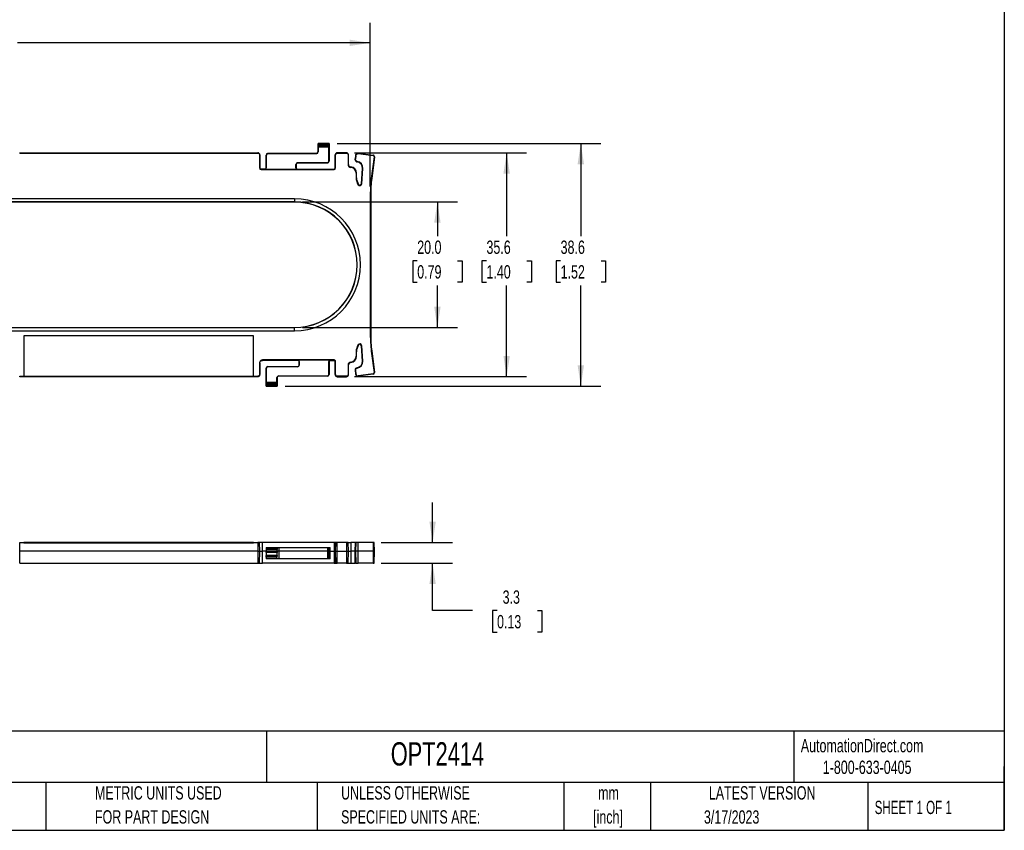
# Model space of a CAD drawing. Header units: millimetres. Extents: x 6 to 273, y 6 to 210.
# Tile 2 of 3: x 117 to 273, y 6 to 135. Entities that reach past the tile are written whole.
import ezdxf

# ---------------------------------------------------------------- set-up
doc = ezdxf.new("R2010")
doc.units = ezdxf.units.MM
doc.layers.add('DIMENSIONS', color=140, linetype='Continuous', lineweight=25)
doc.layers.add('TEXT', color=140, linetype='Continuous', lineweight=25)
doc.styles.add('SLDTEXTSTYLE0', font='TXT', dxfattribs={"width": 0.7})
doc.styles.add('SLDTEXTSTYLE1', font='TXT', dxfattribs={"width": 0.65})
doc.dimstyles.new('SLDDIMSTYLE0', dxfattribs={"dimtxt": 2.158008, "dimasz": 3.302, "dimexe": 0, "dimexo": 0.0625, "dimgap": 0.539502, "dimtad": 0, "dimtih": 1, "dimtoh": 1, "dimrnd": 1e-09, "dimzin": 12, "dimdsep": 46, "dimtxsty": 'SLDTEXTSTYLE0', "dimsah": 1, "dimcen": 0.09, "dimadec": 0, "dimazin": 3, "dimtfac": 1, "dimtmove": 0, "dimatfit": 0, "dimfxl": 0, "dimfrac": 2, "dimtolj": 1, "dimtzin": 12, "dimarcsym": 0})
doc.dimstyles.new('SLDDIMSTYLE1', dxfattribs={"dimtxt": 2.158008, "dimasz": 3.302, "dimexe": 0, "dimexo": 0.0625, "dimgap": 0.539502, "dimtad": 0, "dimtih": 1, "dimtoh": 1, "dimrnd": 1e-09, "dimzin": 4, "dimdsep": 46, "dimtxsty": 'SLDTEXTSTYLE0', "dimsah": 1, "dimcen": 0.09, "dimadec": 0, "dimazin": 1, "dimtfac": 1, "dimtofl": 0, "dimtmove": 0, "dimatfit": 3, "dimfxl": 0, "dimfrac": 2, "dimtolj": 1, "dimtzin": 12, "dimarcsym": 0})
doc.dimstyles.new('SLDDIMSTYLE2', dxfattribs={"dimtxt": 2.158008, "dimasz": 3.302, "dimexe": 0, "dimexo": 0.0625, "dimgap": 0.539502, "dimtad": 0, "dimtih": 1, "dimtoh": 1, "dimrnd": 1e-09, "dimzin": 12, "dimdsep": 46, "dimtxsty": 'SLDTEXTSTYLE0', "dimsah": 1, "dimcen": 0.09, "dimadec": 0, "dimazin": 3, "dimtfac": 1, "dimtofl": 0, "dimtmove": 0, "dimatfit": 3, "dimfxl": 0, "dimfrac": 2, "dimtolj": 1, "dimtzin": 12, "dimarcsym": 0})

# ---------------------------------------------------------------- blocks, each defined once
blk = doc.blocks.new('SW_NOTE_0')
at = {"layer": 'TEXT', "color": 0, "char_height": 2.117, "attachment_point": 2, "style": 'SLDTEXTSTYLE0'}
for s, insert in [('mm', (2.84, 2.73)), ('[inch]', (2.76, -1.09))]:
    blk.add_mtext(s, dxfattribs=dict(at, insert=insert))
blk = doc.blocks.new('SW_NOTE_0_1')
at = {"layer": 'TEXT', "color": 0, "char_height": 2.1167, "attachment_point": 1, "style": 'SLDTEXTSTYLE0'}
for s, insert in [('UNLESS OTHERWISE', (0, 2.73)), ('SPECIFIED UNITS ARE:', (0, -1.09))]:
    blk.add_mtext(s, dxfattribs=dict(at, insert=insert))
blk = doc.blocks.new('SW_NOTE_0_5')
at = {"layer": 'TEXT', "color": 0, "char_height": 2.1167, "attachment_point": 1, "style": 'SLDTEXTSTYLE0'}
for s, insert in [('METRIC UNITS USED', (0, 2.73)), ('FOR PART DESIGN', (0, -1.09))]:
    blk.add_mtext(s, dxfattribs=dict(at, insert=insert))
blk = doc.blocks.new('_D')
at = {"layer": 'DIMENSIONS'}
for p, q in [((182.16, 52.13), (182.16, 58.48)), ((173.96, 52.13), (185.33, 52.13)), ((173.96, 48.83), (185.33, 48.83)), ((182.16, 41.3), (182.16, 48.83)), ((188.51, 41.3), (182.16, 41.3)), ((192.4, 41.3), (191.67, 41.3)), ((191.67, 41.3), (191.67, 37.87)), ((198.81, 41.3), (199.53, 41.3)), ((199.53, 41.3), (199.53, 37.87)), ((191.67, 37.87), (192.4, 37.87)), ((199.53, 37.87), (198.81, 37.87))]:
    blk.add_line(p, q, dxfattribs=at)
for points in [[(182.16, 52.13), (182.66, 55.44), (181.65, 55.44)], [(182.16, 48.83), (181.65, 45.53), (182.66, 45.53)]]:
    blk.add_solid(points, dxfattribs=at)
at = {"layer": 'DIMENSIONS', "char_height": 2.117, "attachment_point": 1, "style": 'SLDTEXTSTYLE0'}
for s, insert in [('3.3', (193.29, 44.51)), ('0.13', (192.4, 40.6))]:
    blk.add_mtext(s, dxfattribs=dict(at, insert=insert))
blk = doc.blocks.new('_D_1')
at = {"layer": 'DIMENSIONS'}
for p, q in [((161.46, 106.31), (186.09, 106.31)), ((182.92, 106.31), (182.92, 100.87)), ((179.71, 96.96), (178.99, 96.96)), ((178.99, 96.96), (178.99, 93.53)), ((186.12, 96.96), (186.85, 96.96)), ((186.85, 96.96), (186.85, 93.53)), ((178.99, 93.53), (179.71, 93.53)), ((182.92, 86.33), (182.92, 93.04)), ((186.85, 93.53), (186.12, 93.53)), ((161.46, 86.33), (186.09, 86.33))]:
    blk.add_line(p, q, dxfattribs=at)
for points in [[(182.92, 106.31), (182.41, 103.01), (183.43, 103.01)], [(182.92, 86.33), (183.43, 89.64), (182.41, 89.64)]]:
    blk.add_solid(points, dxfattribs=at)
at = {"layer": 'DIMENSIONS', "char_height": 2.117, "attachment_point": 1, "style": 'SLDTEXTSTYLE0'}
for s, insert in [('20.0', (179.71, 100.17)), ('0.79', (179.71, 96.25))]:
    blk.add_mtext(s, dxfattribs=dict(at, insert=insert))
blk = doc.blocks.new('_D_2')
at = {"layer": 'DIMENSIONS'}
for p, q in [((169.73, 114.13), (197.11, 114.13)), ((193.93, 114.13), (193.93, 100.87)), ((190.72, 96.96), (190, 96.96)), ((190, 96.96), (190, 93.53)), ((197.14, 96.96), (197.86, 96.96)), ((197.86, 96.96), (197.86, 93.53)), ((190, 93.53), (190.72, 93.53)), ((193.93, 78.52), (193.93, 93.04)), ((197.86, 93.53), (197.14, 93.53)), ((169.73, 78.52), (197.11, 78.52))]:
    blk.add_line(p, q, dxfattribs=at)
for points in [[(193.93, 114.13), (193.42, 110.83), (194.44, 110.83)], [(193.93, 78.52), (194.44, 81.82), (193.42, 81.82)]]:
    blk.add_solid(points, dxfattribs=at)
at = {"layer": 'DIMENSIONS', "char_height": 2.117, "attachment_point": 1, "style": 'SLDTEXTSTYLE0'}
for s, insert in [('35.6', (190.72, 100.17)), ('1.40', (190.72, 96.25))]:
    blk.add_mtext(s, dxfattribs=dict(at, insert=insert))
blk = doc.blocks.new('_D_3')
at = {"layer": 'DIMENSIONS'}
for p, q in [((166.96, 115.62), (208.9, 115.62)), ((205.72, 115.62), (205.72, 100.87)), ((202.51, 96.96), (201.79, 96.96)), ((201.79, 96.96), (201.79, 93.53)), ((208.93, 96.96), (209.65, 96.96)), ((209.65, 96.96), (209.65, 93.53)), ((201.79, 93.53), (202.51, 93.53)), ((205.72, 77.03), (205.72, 93.04)), ((209.65, 93.53), (208.93, 93.53)), ((158.71, 77.03), (208.9, 77.03))]:
    blk.add_line(p, q, dxfattribs=at)
for points in [[(205.72, 115.62), (205.21, 112.32), (206.23, 112.32)], [(205.72, 77.03), (206.23, 80.33), (205.21, 80.33)]]:
    blk.add_solid(points, dxfattribs=at)
at = {"layer": 'DIMENSIONS', "char_height": 2.117, "attachment_point": 1, "style": 'SLDTEXTSTYLE0'}
for s, insert in [('38.6', (202.51, 100.17)), ('1.52', (202.51, 96.25))]:
    blk.add_mtext(s, dxfattribs=dict(at, insert=insert))
blk = doc.blocks.new('_D_4')
at = {"layer": 'DIMENSIONS'}
for p, q in [((48.13, 108.76), (48.13, 134.8)), ((172.25, 108.76), (172.25, 134.8)), ((48.13, 131.62), (103.89, 131.62)), ((106.82, 131.62), (106.09, 131.62)), ((106.09, 131.62), (106.09, 128.19)), ((113.23, 131.62), (113.95, 131.62)), ((113.95, 131.62), (113.95, 128.19)), ((172.25, 131.62), (116.15, 131.62)), ((106.09, 128.19), (106.82, 128.19)), ((113.95, 128.19), (113.23, 128.19))]:
    blk.add_line(p, q, dxfattribs=at)
for points in [[(48.13, 131.62), (51.43, 131.12), (51.43, 132.13)], [(172.25, 131.62), (168.95, 132.13), (168.95, 131.12)]]:
    blk.add_solid(points, dxfattribs=at)
at = {"layer": 'DIMENSIONS', "char_height": 2.117, "attachment_point": 1, "style": 'SLDTEXTSTYLE0'}
for s, insert in [('124.1', (105.92, 134.84)), ('4.89', (106.82, 130.92))]:
    blk.add_mtext(s, dxfattribs=dict(at, insert=insert))

msp = doc.modelspace()

# ---------------------------------------------------------------- linework, layer by layer
for p, q in [((163.941, 115.623), (163.94, 115.624)), ((163.94, 114.277), (163.94, 115.624)), ((163.94, 115.624), (165.69, 115.624)), ((163.94, 114.277), (163.964, 114.277)), ((165.689, 115.623), (163.941, 115.623)), ((163.95, 115.424), (165.679, 115.424)), ((165.672, 115.242), (163.957, 115.242)), ((163.964, 115.01), (163.964, 114.277)), ((165.666, 115.01), (163.964, 115.01)), ((165.666, 112.777), (165.666, 115.01)), ((165.69, 115.624), (165.689, 115.623)), ((165.69, 115.624), (165.69, 112.777)), ((116.509, 114.071), (116.509, 114.13)), ((116.509, 114.13), (154.37, 114.13)), ((116.509, 114.071), (154.37, 114.071)), ((154.37, 114.13), (154.37, 114.071)), ((154.637, 113.804), (154.637, 111.734)), ((154.637, 113.804), (154.696, 113.804)), ((154.696, 113.804), (154.696, 111.734)), ((155.69, 113.777), (155.714, 113.777)), ((155.69, 111.734), (155.69, 113.777)), ((155.714, 113.777), (155.714, 111.734)), ((155.94, 114.003), (155.94, 114.027)), ((155.94, 114.027), (163.69, 114.027)), ((163.69, 114.003), (155.94, 114.003)), ((163.69, 114.003), (163.69, 114.027)), ((165.69, 112.777), (165.666, 112.777)), ((166.683, 111.734), (166.683, 113.804)), ((166.683, 113.804), (166.742, 113.804)), ((166.742, 111.734), (166.742, 113.804)), ((167.009, 114.071), (167.009, 114.13)), ((168.456, 114.13), (167.009, 114.13)), ((167.009, 114.071), (168.456, 114.071)), ((168.456, 114.13), (168.456, 114.071)), ((168.723, 113.804), (168.723, 112.268)), ((168.723, 113.804), (168.782, 113.804)), ((168.782, 112.268), (168.782, 113.804)), ((169.891, 113.705), (169.82, 113.153)), ((169.879, 113.145), (169.82, 113.153)), ((169.95, 113.698), (169.879, 113.145)), ((169.891, 113.705), (169.95, 113.698)), ((170.159, 112.7), (170.168, 112.758)), ((170.294, 114.06), (170.294, 114.001)), ((170.338, 113.998), (170.346, 114.057)), ((170.338, 113.998), (172.685, 113.697)), ((170.346, 114.057), (172.693, 113.755)), ((172.856, 113.475), (172.415, 110.048)), ((172.914, 113.468), (172.474, 110.041)), ((172.693, 113.755), (172.685, 113.697)), ((172.856, 113.475), (172.914, 113.468)), ((154.696, 111.734), (154.637, 111.734)), ((154.896, 111.475), (154.896, 111.534)), ((155.49, 111.534), (154.896, 111.534)), ((154.896, 111.475), (166.483, 111.475)), ((155.49, 111.534), (155.49, 111.509)), ((155.49, 111.509), (160.64, 111.509)), ((155.69, 111.734), (155.714, 111.734)), ((160.416, 111.734), (160.416, 112.277)), ((160.44, 112.277), (160.416, 112.277)), ((160.416, 111.734), (160.44, 111.734)), ((160.44, 112.277), (160.44, 111.734)), ((160.64, 111.509), (160.64, 111.534)), ((160.64, 111.534), (166.483, 111.534)), ((160.69, 112.551), (165.44, 112.551)), ((160.69, 112.527), (160.69, 112.551)), ((165.44, 112.527), (160.69, 112.527)), ((165.44, 112.551), (165.44, 112.527)), ((166.483, 111.534), (166.483, 111.475)), ((166.742, 111.734), (166.683, 111.734)), ((168.782, 112.268), (168.723, 112.268)), ((169.141, 111.876), (169.136, 111.817)), ((170.828, 109.205), (170.994, 111.651)), ((170.887, 109.201), (171.053, 111.647)), ((171.053, 111.647), (170.994, 111.651)), ((170.002, 110.874), (170.002, 110.173)), ((170.002, 110.874), (170.061, 110.874)), ((170.002, 110.173), (170.061, 110.173)), ((170.061, 110.173), (170.061, 110.874)), ((172.415, 110.048), (172.474, 110.041)), ((170.381, 109.09), (170.331, 109.057)), ((170.887, 109.201), (170.828, 109.205)), ((160.19, 106.824), (60.19, 106.824)), ((160.19, 106.824), (160.19, 106.314)), ((172.252, 107.492), (172.311, 107.492)), ((172.252, 107.492), (172.252, 85.157)), ((172.311, 107.492), (172.311, 85.157)), ((160.19, 106.314), (60.19, 106.314)), ((160.19, 106.289), (60.19, 106.289)), ((160.19, 106.314), (160.19, 106.289)), ((60.19, 86.359), (160.19, 86.359)), ((60.19, 86.335), (160.19, 86.335)), ((160.19, 86.335), (160.19, 86.359)), ((160.19, 85.824), (160.19, 86.335)), ((60.19, 85.824), (160.19, 85.824)), ((153.696, 85.018), (117.183, 85.018)), ((117.183, 85.018), (117.183, 78.577)), ((153.696, 78.577), (153.696, 85.018)), ((172.252, 85.157), (172.311, 85.157)), ((170.331, 83.591), (170.381, 83.559)), ((170.828, 83.443), (170.887, 83.447)), ((170.994, 80.997), (170.828, 83.443)), ((171.053, 81.001), (170.887, 83.447)), ((170.002, 82.476), (170.061, 82.476)), ((170.002, 82.476), (170.002, 81.775)), ((170.061, 81.775), (170.002, 81.775)), ((170.061, 81.775), (170.061, 82.476)), ((172.415, 82.6), (172.474, 82.608)), ((172.415, 82.6), (172.856, 79.173)), ((172.474, 82.608), (172.914, 79.18)), ((154.637, 80.691), (154.637, 78.844)), ((154.637, 80.691), (154.696, 80.691)), ((154.696, 80.691), (154.696, 78.844)), ((166.51, 81.174), (155.12, 81.174)), ((155.12, 81.115), (155.12, 81.174)), ((160.74, 81.115), (155.12, 81.115)), ((155.69, 79.871), (155.714, 79.871)), ((155.69, 77.024), (155.69, 79.871)), ((155.714, 79.871), (155.714, 77.639)), ((155.94, 80.097), (155.94, 80.121)), ((155.94, 80.121), (160.69, 80.121)), ((160.69, 80.097), (155.94, 80.097)), ((160.69, 80.121), (160.69, 80.097)), ((165.89, 81.139), (160.74, 81.139)), ((160.74, 81.139), (160.74, 81.115)), ((160.964, 80.915), (160.94, 80.915)), ((160.94, 80.371), (160.94, 80.915)), ((160.94, 80.371), (160.964, 80.371)), ((160.964, 80.915), (160.964, 80.371)), ((165.666, 78.871), (165.666, 80.915)), ((165.69, 80.915), (165.666, 80.915)), ((165.69, 80.915), (165.69, 78.871)), ((165.89, 81.115), (165.89, 81.139)), ((165.89, 81.115), (166.51, 81.115)), ((166.51, 81.174), (166.51, 81.115)), ((166.683, 78.844), (166.683, 80.941)), ((166.683, 80.941), (166.742, 80.941)), ((166.742, 78.844), (166.742, 80.941)), ((168.723, 80.38), (168.782, 80.38)), ((168.723, 80.38), (168.723, 78.844)), ((168.782, 78.844), (168.782, 80.38)), ((169.136, 80.831), (169.141, 80.772)), ((170.168, 79.89), (170.159, 79.949)), ((171.053, 81.001), (170.994, 80.997)), ((116.509, 78.518), (116.509, 78.577)), ((116.509, 78.577), (117.183, 78.577)), ((154.37, 78.518), (116.509, 78.518)), ((117.183, 78.577), (117.183, 78.575)), ((117.183, 78.575), (153.696, 78.575)), ((153.696, 78.577), (154.37, 78.577)), ((153.696, 78.575), (153.696, 78.577)), ((154.37, 78.577), (154.37, 78.518)), ((154.696, 78.844), (154.637, 78.844)), ((157.44, 78.371), (157.416, 78.371)), ((157.416, 77.639), (157.416, 78.371)), ((157.44, 78.371), (157.44, 77.024)), ((157.69, 78.646), (157.69, 78.621)), ((157.69, 78.646), (165.44, 78.646)), ((165.44, 78.621), (157.69, 78.621)), ((165.44, 78.646), (165.44, 78.621)), ((165.69, 78.871), (165.666, 78.871)), ((166.742, 78.844), (166.683, 78.844)), ((168.456, 78.577), (167.009, 78.577)), ((167.009, 78.518), (167.009, 78.577)), ((167.009, 78.518), (168.456, 78.518)), ((168.456, 78.577), (168.456, 78.518)), ((168.782, 78.844), (168.723, 78.844)), ((169.82, 79.496), (169.879, 79.503)), ((169.82, 79.496), (169.891, 78.943)), ((169.879, 79.503), (169.95, 78.95)), ((169.95, 78.95), (169.891, 78.943)), ((172.685, 78.952), (170.338, 78.65)), ((170.346, 78.592), (170.338, 78.65)), ((172.693, 78.893), (170.346, 78.592)), ((172.685, 78.952), (172.693, 78.893)), ((172.914, 79.18), (172.856, 79.173)), ((155.69, 77.024), (155.691, 77.025)), ((157.44, 77.024), (155.69, 77.024)), ((155.691, 77.025), (157.439, 77.025)), ((157.429, 77.224), (155.7, 77.224)), ((155.707, 77.407), (157.422, 77.407)), ((155.714, 77.639), (157.416, 77.639)), ((157.439, 77.025), (157.44, 77.024)), ((116.509, 50.779), (116.509, 52.135)), ((116.509, 52.135), (117.183, 52.135)), ((117.183, 52.135), (117.183, 52.085)), ((153.696, 52.135), (117.183, 52.135)), ((117.183, 52.085), (153.696, 52.085)), ((153.696, 52.085), (153.696, 52.135)), ((153.696, 52.135), (154.37, 52.135)), ((154.37, 52.135), (154.37, 50.779)), ((154.696, 50.779), (154.637, 52.135)), ((155.12, 50.779), (155.12, 52.135)), ((166.51, 52.135), (155.12, 52.135)), ((166.51, 52.135), (166.51, 50.779)), ((166.742, 52.135), (166.683, 50.779)), ((167.009, 50.779), (167.009, 52.135)), ((168.456, 52.135), (167.009, 52.135)), ((168.456, 52.135), (168.456, 50.779)), ((168.782, 50.779), (168.723, 52.135)), ((168.723, 52.135), (169.136, 52.135)), ((169.136, 52.135), (169.141, 50.779)), ((169.876, 52.135), (169.136, 52.135)), ((169.876, 52.135), (169.817, 50.779)), ((169.82, 50.779), (169.879, 52.135)), ((169.879, 52.135), (169.876, 52.135)), ((169.879, 52.135), (169.95, 52.135)), ((169.95, 52.135), (169.891, 50.779)), ((170.338, 52.135), (169.95, 52.135)), ((170.346, 50.779), (170.338, 52.135)), ((172.685, 52.135), (170.338, 52.135)), ((172.685, 52.135), (172.693, 50.779)), ((172.857, 52.135), (172.685, 52.135)), ((172.916, 50.779), (172.857, 52.135)), ((116.509, 48.835), (116.509, 50.779)), ((154.37, 50.779), (116.509, 50.779)), ((154.37, 50.779), (154.37, 48.835)), ((154.645, 48.835), (154.696, 50.779)), ((155.12, 48.835), (155.12, 50.779)), ((155.69, 50.779), (155.12, 50.779)), ((155.69, 50.779), (155.691, 50.801)), ((157.44, 50.779), (155.69, 50.779)), ((155.696, 50.553), (155.69, 50.779)), ((155.7, 51.024), (155.691, 50.801)), ((155.691, 50.801), (157.439, 50.801)), ((157.434, 50.553), (155.696, 50.553)), ((155.707, 51.177), (155.7, 51.024)), ((157.429, 51.024), (155.7, 51.024)), ((155.706, 50.144), (157.423, 50.144)), ((155.706, 50.144), (155.708, 50.072)), ((155.714, 51.335), (155.707, 51.177)), ((155.707, 51.177), (157.422, 51.177)), ((155.714, 51.335), (157.416, 51.335)), ((157.422, 51.177), (157.416, 51.335)), ((157.416, 51.335), (157.69, 51.335)), ((157.421, 50.072), (157.423, 50.144)), ((157.422, 51.177), (157.429, 51.024)), ((157.439, 50.801), (157.429, 51.024)), ((157.44, 50.779), (157.434, 50.553)), ((157.439, 50.801), (157.44, 50.779)), ((157.69, 50.779), (157.44, 50.779)), ((157.69, 51.335), (157.69, 50.779)), ((157.69, 51.335), (165.44, 51.335)), ((157.69, 50.779), (157.69, 49.535)), ((165.44, 50.779), (157.69, 50.779)), ((165.44, 51.335), (165.44, 50.779)), ((165.44, 51.335), (165.666, 51.335)), ((165.44, 50.779), (165.44, 49.535)), ((165.44, 50.779), (165.69, 50.779)), ((165.657, 49.535), (165.69, 50.779)), ((165.69, 50.779), (165.666, 51.335)), ((165.666, 51.335), (165.89, 51.335)), ((165.89, 50.779), (165.69, 50.779)), ((165.89, 50.779), (165.89, 51.335)), ((165.89, 49.535), (165.89, 50.779)), ((165.89, 50.779), (166.51, 50.779)), ((166.51, 50.779), (166.51, 48.835)), ((166.683, 50.779), (166.734, 48.835)), ((167.009, 48.835), (167.009, 50.779)), ((167.009, 50.779), (168.456, 50.779)), ((168.456, 50.779), (168.456, 48.835)), ((168.731, 48.835), (168.782, 50.779)), ((168.782, 50.779), (169.141, 50.779)), ((169.141, 50.779), (169.137, 48.835)), ((169.817, 50.779), (169.141, 50.779)), ((169.817, 50.779), (169.868, 48.835)), ((169.82, 50.779), (169.817, 50.779)), ((169.87, 48.835), (169.82, 50.779)), ((169.82, 50.779), (169.891, 50.779)), ((170.346, 50.779), (169.891, 50.779)), ((169.891, 50.779), (169.942, 48.835)), ((170.34, 48.835), (170.346, 50.779)), ((172.693, 50.779), (170.346, 50.779)), ((172.693, 50.779), (172.686, 48.835)), ((172.693, 50.779), (172.916, 50.779)), ((172.866, 48.835), (172.916, 50.779)), ((116.509, 48.835), (154.37, 48.835)), ((166.51, 48.835), (155.12, 48.835)), ((155.708, 50.072), (157.421, 50.072)), ((155.715, 49.81), (155.708, 50.072)), ((157.414, 49.81), (155.715, 49.81)), ((155.715, 49.81), (155.722, 49.535)), ((157.433, 49.535), (155.722, 49.535)), ((157.408, 49.548), (157.414, 49.81)), ((157.421, 50.072), (157.414, 49.81)), ((157.69, 49.535), (157.433, 49.535)), ((165.44, 49.535), (157.69, 49.535)), ((165.657, 49.535), (165.44, 49.535)), ((165.89, 49.535), (165.657, 49.535)), ((168.456, 48.835), (167.009, 48.835)), ((169.868, 48.835), (169.87, 48.835)), ((169.942, 48.835), (169.87, 48.835)), ((169.942, 48.835), (170.34, 48.835)), ((172.686, 48.835), (170.34, 48.835)), ((172.686, 48.835), (172.866, 48.835))]:
    msp.add_line(p, q)
for centre, radius, start, end in [((163.69, 114.277), 0.274, 270, 0), ((163.69, 114.277), 0.25, 270, 0), ((155.94, 113.777), 0.25, 90, 180), ((155.94, 113.777), 0.226, 90, 180), ((165.44, 112.777), 0.226, 270, 0), ((165.44, 112.777), 0.25, 270, 0), ((170.002, 111.719), 1.053, 356.1301, 80.9256), ((170.294, 113.654), 0.407, 82.67598, 90), ((170.294, 113.654), 0.347, 82.67598, 90), ((154.896, 111.734), 0.259, 180, 270), ((154.896, 111.734), 0.2, 180, 270), ((155.49, 111.734), 0.224, 270, 0), ((155.49, 111.734), 0.2, 270, 0), ((160.69, 112.277), 0.274, 90, 180), ((160.64, 111.734), 0.224, 180, 270), ((160.69, 112.277), 0.25, 90, 180), ((160.64, 111.734), 0.2, 180, 270), ((166.483, 111.734), 0.259, 270, 0), ((166.483, 111.734), 0.2, 270, 0), ((169.176, 112.268), 0.453, 180, 265.02837), ((169.176, 112.268), 0.393, 180, 265.02837), ((169.054, 110.874), 0.947, 0, 85.02837), ((169.054, 110.874), 1.007, 0, 85.02837), ((170.002, 111.719), 0.993, 356.1301, 80.92561), ((172.054, 110.173), 2.053, 180, 212.92009), ((172.054, 110.173), 1.993, 180, 212.92009), ((192.304, 107.492), 20.053, 172.67598, 180), ((192.304, 107.492), 19.993, 172.67598, 180), ((170.585, 109.222), 0.303, 212.92009, 356.1301), ((170.585, 109.222), 0.243, 212.92009, 356.1301), ((160.19, 96.324), 10.5, 270, 90), ((160.19, 96.324), 9.99, 270, 90), ((160.19, 96.324), 9.965, 270, 90), ((192.304, 85.157), 20.053, 180, 187.32402), ((192.304, 85.157), 19.993, 180, 187.32402), ((172.054, 82.476), 2.053, 147.07991, 180), ((172.054, 82.476), 1.993, 147.07991, 180), ((170.585, 83.427), 0.303, 3.8699, 147.07991), ((170.585, 83.427), 0.243, 3.8699, 147.07991), ((169.054, 81.775), 0.947, 274.97163, 0), ((169.054, 81.775), 1.007, 274.97163, 0), ((155.94, 79.871), 0.25, 90, 180), ((155.94, 79.871), 0.226, 90, 180), ((160.69, 80.371), 0.274, 270, 0), ((160.69, 80.371), 0.25, 270, 0), ((160.74, 80.915), 0.224, 0, 90), ((160.74, 80.915), 0.2, 0, 90), ((165.89, 80.915), 0.224, 90, 180), ((165.89, 80.915), 0.2, 90, 180), ((169.176, 80.38), 0.453, 94.97163, 180), ((169.176, 80.38), 0.393, 94.97163, 180), ((170.223, 79.547), 0.407, 99.07441, 187.32402), ((170.223, 79.547), 0.347, 99.07441, 187.32402), ((170.002, 80.93), 0.993, 279.07441, 3.8699), ((170.002, 80.93), 1.053, 279.07441, 3.8699), ((157.69, 78.371), 0.274, 90, 180), ((157.69, 78.371), 0.25, 90, 180), ((165.44, 78.871), 0.226, 270, 0), ((165.44, 78.871), 0.25, 270, 0), ((170.294, 78.995), 0.407, 187.32402, 277.32402), ((170.294, 78.995), 0.347, 187.32402, 277.32402), ((172.66, 79.148), 0.197, 277.32402, 7.32402), ((172.66, 79.148), 0.257, 277.32402, 7.32402)]:
    msp.add_arc(centre, radius, start, end)
for centre, start_param, end_param in [((163.94, 115.374), 4.9143275, 6.1959188), ((163.961, 115.474), 1.7715737, 2.7636307), ((163.953, 115.01), 4.712389, 5.9052233), ((165.676, 115.01), 0.377962, 1.5707963), ((165.668, 115.474), 3.5195546, 4.5116116), ((165.69, 115.374), 0.0872665, 1.3688579), ((155.69, 77.274), 3.2288591, 4.5104505), ((155.711, 77.174), 0.377962, 1.370019), ((155.703, 77.639), 3.5195546, 4.712389), ((157.426, 77.639), 1.5707963, 2.7636307), ((157.418, 77.174), 4.9131663, 5.9052233), ((157.44, 77.274), 1.7727348, 3.0543262)]:
    msp.add_ellipse(centre, major_axis=(0, 0.25), ratio=0.0436609, start_param=start_param, end_param=end_param)
for points, knots in [([(154.696, 113.804), (154.696, 113.846), (154.679, 113.932), (154.607, 114.041), (154.498, 114.113), (154.412, 114.13), (154.37, 114.13)], [-0.0000003, -0.0000003, -0.0000003, -0.0000003, 0.2480879, 0.4999418, 0.7513102, 1.0000006, 1.0000006, 1.0000006, 1.0000006]), ([(154.37, 114.071), (154.404, 114.071), (154.475, 114.057), (154.564, 113.998), (154.623, 113.909), (154.637, 113.838), (154.637, 113.804)], [-0.0000003, -0.0000003, -0.0000003, -0.0000003, 0.2486901, 0.5000585, 0.7519124, 1.0000006, 1.0000006, 1.0000006, 1.0000006]), ([(167.009, 114.13), (166.967, 114.13), (166.882, 114.113), (166.773, 114.041), (166.7, 113.932), (166.683, 113.846), (166.683, 113.804)], [-0.0000002, -0.0000002, -0.0000002, -0.0000002, 0.2480879, 0.4999418, 0.7513102, 1.0000006, 1.0000006, 1.0000006, 1.0000006]), ([(166.742, 113.804), (166.742, 113.838), (166.756, 113.909), (166.816, 113.998), (166.905, 114.057), (166.975, 114.071), (167.009, 114.071)], [-0.0000003, -0.0000003, -0.0000003, -0.0000003, 0.2486902, 0.5000586, 0.7519125, 1.0000007, 1.0000007, 1.0000007, 1.0000007]), ([(168.782, 113.804), (168.782, 113.846), (168.765, 113.932), (168.693, 114.041), (168.584, 114.113), (168.498, 114.13), (168.456, 114.13)], [-0.0000002, -0.0000002, -0.0000002, -0.0000002, 0.2480879, 0.4999418, 0.7513102, 1.0000006, 1.0000006, 1.0000006, 1.0000006]), ([(168.456, 114.071), (168.49, 114.071), (168.561, 114.057), (168.65, 113.998), (168.709, 113.909), (168.723, 113.838), (168.723, 113.804)], [-0.0000003, -0.0000003, -0.0000003, -0.0000003, 0.2486901, 0.5000585, 0.7519124, 1.0000006, 1.0000006, 1.0000006, 1.0000006]), ([(169.82, 113.153), (169.816, 113.126), (169.815, 113.073), (169.828, 112.997), (169.855, 112.923), (169.895, 112.857), (169.948, 112.799), (170.011, 112.751), (170.081, 112.718), (170.132, 112.704), (170.159, 112.7)], [-0.0000023, -0.0000023, -0.0000023, -0.0000023, 0.125, 0.25, 0.375, 0.5, 0.625, 0.75, 0.875, 0.9999995, 0.9999995, 0.9999995, 0.9999995]), ([(170.168, 112.758), (170.145, 112.762), (170.101, 112.774), (170.042, 112.802), (169.988, 112.843), (169.943, 112.892), (169.908, 112.949), (169.885, 113.012), (169.875, 113.077), (169.876, 113.122), (169.879, 113.145)], [-0.0000027, -0.0000027, -0.0000027, -0.0000027, 0.124997, 0.249997, 0.374997, 0.499997, 0.624997, 0.749997, 0.874997, 0.9999998, 0.9999998, 0.9999998, 0.9999998]), ([(170.294, 114.06), (170.281, 114.06), (170.255, 114.059), (170.219, 114.054), (170.183, 114.045), (170.149, 114.034), (170.116, 114.02), (170.073, 113.996), (170.024, 113.961), (169.974, 113.908), (169.934, 113.847), (169.905, 113.78), (169.894, 113.731), (169.891, 113.705)], [0, 0, 0, 0, 0.0625, 0.125, 0.1875, 0.25, 0.3125, 0.375, 0.5, 0.625, 0.75, 0.875, 1.0000007, 1.0000007, 1.0000007, 1.0000007]), ([(169.95, 113.698), (169.952, 113.72), (169.962, 113.762), (169.986, 113.819), (170.021, 113.871), (170.064, 113.916), (170.105, 113.947), (170.142, 113.966), (170.17, 113.979), (170.199, 113.988), (170.23, 113.996), (170.261, 114), (170.283, 114.001), (170.294, 114.001)], [0, 0, 0, 0, 0.1250005, 0.2500005, 0.3750005, 0.5000005, 0.6250005, 0.6875005, 0.7500005, 0.8125005, 0.8750005, 0.9375005, 1.0000005, 1.0000005, 1.0000005, 1.0000005]), ([(172.685, 113.697), (172.699, 113.695), (172.725, 113.689), (172.759, 113.673), (172.791, 113.65), (172.817, 113.622), (172.838, 113.589), (172.851, 113.553), (172.858, 113.516), (172.857, 113.489), (172.856, 113.475), (172.856, 113.475)], [-0.0001378, -0.0001378, -0.0001378, -0.0001378, 0.1248616, 0.2498616, 0.3748616, 0.4998616, 0.6248616, 0.7498616, 0.8748616, 0.9998616, 0.9999993, 0.9999993, 0.9999993, 0.9999993]), ([(172.914, 113.468), (172.917, 113.486), (172.917, 113.52), (172.909, 113.569), (172.891, 113.616), (172.864, 113.659), (172.83, 113.695), (172.789, 113.724), (172.744, 113.745), (172.71, 113.753), (172.693, 113.755)], [0, 0, 0, 0, 0.125, 0.25, 0.375, 0.5, 0.625, 0.75, 0.875, 0.99999938, 0.99999938, 0.99999938, 0.99999938]), ([(155.12, 81.174), (155.057, 81.174), (154.931, 81.149), (154.769, 81.042), (154.662, 80.88), (154.637, 80.754), (154.637, 80.691)], [-0.0000002, -0.0000002, -0.0000002, -0.0000002, 0.247175, 0.4998155, 0.7528066, 0.9999999, 0.9999999, 0.9999999, 0.9999999]), ([(154.696, 80.691), (154.696, 80.746), (154.718, 80.857), (154.812, 80.999), (154.954, 81.093), (155.065, 81.115), (155.12, 81.115)], [-0.0000003, -0.0000003, -0.0000003, -0.0000003, 0.2471931, 0.5001841, 0.7528247, 0.9999999, 0.9999999, 0.9999999, 0.9999999]), ([(166.742, 80.941), (166.742, 80.982), (166.721, 81.063), (166.631, 81.152), (166.55, 81.174), (166.51, 81.174)], [0.00000086, 0.00000086, 0.00000086, 0.00000086, 0.33208873, 0.66688684, 1.00000014, 1.00000014, 1.00000014, 1.00000014]), ([(166.51, 81.115), (166.54, 81.115), (166.601, 81.099), (166.667, 81.032), (166.683, 80.971), (166.683, 80.941)], [0.00000109, 0.00000109, 0.00000109, 0.00000109, 0.33311416, 0.66791227, 1.0000002, 1.0000002, 1.0000002, 1.0000002]), ([(154.637, 78.844), (154.637, 78.81), (154.623, 78.74), (154.564, 78.651), (154.475, 78.591), (154.404, 78.577), (154.37, 78.577)], [-0.0000003, -0.0000003, -0.0000003, -0.0000003, 0.2486901, 0.5000585, 0.7519124, 1.0000006, 1.0000006, 1.0000006, 1.0000006]), ([(154.37, 78.518), (154.412, 78.518), (154.498, 78.535), (154.607, 78.608), (154.679, 78.717), (154.696, 78.802), (154.696, 78.844)], [-0.0000003, -0.0000003, -0.0000003, -0.0000003, 0.2480879, 0.4999418, 0.7513102, 1.0000006, 1.0000006, 1.0000006, 1.0000006]), ([(166.683, 78.844), (166.683, 78.802), (166.7, 78.717), (166.773, 78.608), (166.881, 78.535), (166.967, 78.518), (167.009, 78.518)], [-0.0000003, -0.0000003, -0.0000003, -0.0000003, 0.2480879, 0.4999418, 0.7513102, 1.0000006, 1.0000006, 1.0000006, 1.0000006]), ([(167.009, 78.577), (166.975, 78.577), (166.905, 78.591), (166.816, 78.651), (166.756, 78.74), (166.742, 78.81), (166.742, 78.844)], [-0.0000003, -0.0000003, -0.0000003, -0.0000003, 0.2486902, 0.5000586, 0.7519125, 1.0000007, 1.0000007, 1.0000007, 1.0000007]), ([(168.723, 78.844), (168.723, 78.81), (168.709, 78.74), (168.65, 78.651), (168.561, 78.591), (168.49, 78.577), (168.456, 78.577)], [-0.0000003, -0.0000003, -0.0000003, -0.0000003, 0.2486902, 0.5000586, 0.7519125, 1.0000007, 1.0000007, 1.0000007, 1.0000007]), ([(168.456, 78.518), (168.498, 78.518), (168.584, 78.535), (168.692, 78.608), (168.765, 78.717), (168.782, 78.802), (168.782, 78.844)], [-0.0000002, -0.0000002, -0.0000002, -0.0000002, 0.2480879, 0.4999418, 0.7513102, 1.0000006, 1.0000006, 1.0000006, 1.0000006]), ([(154.637, 52.135), (154.637, 52.135), (154.623, 52.135), (154.564, 52.135), (154.475, 52.135), (154.404, 52.135), (154.37, 52.135)], [-0.0000003, -0.0000003, -0.0000003, -0.0000003, 0.2486901, 0.5000585, 0.7519124, 1.0000006, 1.0000006, 1.0000006, 1.0000006]), ([(155.12, 52.135), (155.057, 52.135), (154.931, 52.135), (154.769, 52.135), (154.662, 52.135), (154.637, 52.135), (154.637, 52.135)], [-0.0000002, -0.0000002, -0.0000002, -0.0000002, 0.247175, 0.4998155, 0.7528066, 0.9999999, 0.9999999, 0.9999999, 0.9999999]), ([(166.742, 52.135), (166.742, 52.135), (166.721, 52.135), (166.631, 52.135), (166.55, 52.135), (166.51, 52.135)], [0.00000086, 0.00000086, 0.00000086, 0.00000086, 0.33208873, 0.66688684, 1.00000014, 1.00000014, 1.00000014, 1.00000014]), ([(167.009, 52.135), (166.975, 52.135), (166.905, 52.135), (166.816, 52.135), (166.756, 52.135), (166.742, 52.135), (166.742, 52.135)], [-0.0000003, -0.0000003, -0.0000003, -0.0000003, 0.2486902, 0.5000586, 0.7519125, 1.0000007, 1.0000007, 1.0000007, 1.0000007]), ([(168.723, 52.135), (168.723, 52.135), (168.709, 52.135), (168.65, 52.135), (168.561, 52.135), (168.49, 52.135), (168.456, 52.135)], [-0.0000003, -0.0000003, -0.0000003, -0.0000003, 0.2486902, 0.5000586, 0.7519125, 1.0000007, 1.0000007, 1.0000007, 1.0000007]), ([(172.856, 52.135), (172.856, 52.135), (172.86, 52.135), (172.858, 52.135), (172.856, 52.135)], [0, 0, 0, 0, 0.0647891, 1, 1, 1, 1]), ([(154.37, 50.779), (154.412, 50.779), (154.498, 50.779), (154.607, 50.779), (154.679, 50.779), (154.696, 50.779), (154.696, 50.779)], [-0.0000003, -0.0000003, -0.0000003, -0.0000003, 0.2480879, 0.4999418, 0.7513102, 1.0000006, 1.0000006, 1.0000006, 1.0000006]), ([(154.696, 50.779), (154.696, 50.779), (154.718, 50.779), (154.812, 50.779), (154.954, 50.779), (155.065, 50.779), (155.12, 50.779)], [-0.0000003, -0.0000003, -0.0000003, -0.0000003, 0.2471931, 0.5001841, 0.7528247, 0.9999999, 0.9999999, 0.9999999, 0.9999999]), ([(155.696, 50.553), (155.696, 50.53), (155.697, 50.485), (155.699, 50.421), (155.701, 50.363), (155.702, 50.312), (155.703, 50.267), (155.704, 50.23), (155.705, 50.199), (155.706, 50.175), (155.706, 50.156), (155.706, 50.148), (155.706, 50.144)], [0, 0, 0, 0, 0.1196735, 0.2349762, 0.3459077, 0.4524674, 0.5546548, 0.6524698, 0.7459119, 0.834981, 0.919677, 1, 1, 1, 1]), ([(157.423, 50.144), (157.423, 50.15), (157.424, 50.163), (157.425, 50.195), (157.426, 50.24), (157.427, 50.298), (157.429, 50.371), (157.431, 50.457), (157.433, 50.521), (157.434, 50.553)], [0, 0, 0, 0, 0.11611305, 0.24114486, 0.37509349, 0.51795646, 0.66973085, 0.83041328, 1, 1, 1, 1]), ([(166.51, 50.779), (166.54, 50.779), (166.601, 50.779), (166.667, 50.779), (166.683, 50.779), (166.683, 50.779)], [0.00000109, 0.00000109, 0.00000109, 0.00000109, 0.33311416, 0.66791227, 1.0000002, 1.0000002, 1.0000002, 1.0000002]), ([(166.683, 50.779), (166.683, 50.779), (166.7, 50.779), (166.773, 50.779), (166.881, 50.779), (166.967, 50.779), (167.009, 50.779)], [-0.0000003, -0.0000003, -0.0000003, -0.0000003, 0.2480879, 0.4999418, 0.7513102, 1.0000006, 1.0000006, 1.0000006, 1.0000006]), ([(168.456, 50.779), (168.498, 50.779), (168.584, 50.779), (168.692, 50.779), (168.765, 50.779), (168.782, 50.779), (168.782, 50.779)], [-0.0000002, -0.0000002, -0.0000002, -0.0000002, 0.2480879, 0.4999418, 0.7513102, 1.0000006, 1.0000006, 1.0000006, 1.0000006]), ([(154.37, 48.835), (154.405, 48.835), (154.478, 48.835), (154.57, 48.835), (154.631, 48.835), (154.645, 48.835), (154.645, 48.835)], [-0.0000003, -0.0000003, -0.0000003, -0.0000003, 0.2480879, 0.4999418, 0.7513102, 1.0000007, 1.0000007, 1.0000007, 1.0000007]), ([(154.645, 48.835), (154.645, 48.835), (154.67, 48.835), (154.775, 48.835), (154.934, 48.835), (155.058, 48.835), (155.12, 48.835)], [-0.0000002, -0.0000002, -0.0000002, -0.0000002, 0.2471931, 0.5001841, 0.7528247, 0.9999999, 0.9999999, 0.9999999, 0.9999999]), ([(166.51, 48.835), (166.549, 48.835), (166.627, 48.835), (166.713, 48.835), (166.734, 48.835), (166.734, 48.835)], [0.00000077, 0.00000077, 0.00000077, 0.00000077, 0.33311416, 0.66791227, 1.00000017, 1.00000017, 1.00000017, 1.00000017]), ([(166.734, 48.835), (166.734, 48.835), (166.748, 48.835), (166.81, 48.835), (166.901, 48.835), (166.974, 48.835), (167.009, 48.835)], [-0.0000002, -0.0000002, -0.0000002, -0.0000002, 0.2480879, 0.4999418, 0.7513102, 1.0000007, 1.0000007, 1.0000007, 1.0000007]), ([(168.456, 48.835), (168.491, 48.835), (168.564, 48.835), (168.656, 48.835), (168.717, 48.835), (168.731, 48.835), (168.731, 48.835)], [-0.0000002, -0.0000002, -0.0000002, -0.0000002, 0.2480879, 0.4999418, 0.7513102, 1.0000007, 1.0000007, 1.0000007, 1.0000007]), ([(168.731, 48.835), (168.732, 48.835), (168.734, 48.835), (168.748, 48.835), (168.772, 48.835), (168.805, 48.835), (168.849, 48.835), (168.909, 48.835), (168.98, 48.835), (169.057, 48.835), (169.11, 48.835), (169.137, 48.835)], [0, 0, 0, 0, 0.1003924, 0.1983809, 0.2961952, 0.3960767, 0.5001333, 0.6239943, 0.7588954, 0.87682, 1, 1, 1, 1]), ([(169.137, 48.835), (169.253, 48.835), (169.484, 48.835), (169.746, 48.835), (169.836, 48.835), (169.87, 48.835)], [0, 0, 0, 0, 0.3848025, 0.769605, 1, 1, 1, 1])]:
    msp.add_open_spline(points, degree=3, knots=knots)
msp.add_open_spline([(157.433, 49.535), (157.416, 49.535), (157.407, 49.539), (157.408, 49.548)], degree=3)
at = {"layer": 'TEXT'}
for p, q in [((273.05, 209.55), (273.05, 6.35)), ((273.05, 22.126), (6.35, 22.126)), ((155.759, 22.126), (155.759, 13.97)), ((239.575, 22.126), (239.575, 13.97)), ((273.05, 6.35), (273.05, 16.51)), ((273.05, 13.97), (6.35, 13.97)), ((120.646, 13.97), (120.646, 6.35)), ((163.78, 13.97), (163.78, 6.35)), ((203.024, 13.97), (203.024, 6.35)), ((216.812, 13.97), (216.812, 6.35)), ((251.349, 13.97), (251.349, 6.35)), ((6.35, 6.35), (273.05, 6.35))]:
    msp.add_line(p, q, dxfattribs=at)

# ---------------------------------------------------------------- block references
for name, p in [('SW_NOTE_0_5', (128.478, 10.635)), ('SW_NOTE_0_1', (167.608, 10.635)), ('SW_NOTE_0', (207.286, 10.633))]:
    msp.add_blockref(name, p, dxfattribs=at)

# ---------------------------------------------------------------- texts
for s, insert, char_height, attachment_point, style in [('OPT2414', (175.502, 20.364), 3.7042, 1, 'SLDTEXTSTYLE0'), ('AutomationDirect.com', (240.695, 20.877), 2.11667, 1, 'SLDTEXTSTYLE0'), ('WENGLORTPL ANGLE CHANGER, WIDE, PLUS OR MINUS 25 DEGREES, POLARIZATION FILTER. FOR USE WITH M-EBAR BAR LIGHTS.', (7.966, 20.262), 1.5875, 1, 'SLDTEXTSTYLE0'), ('1-800-633-0405', (244.192, 17.437), 2.11667, 1, 'SLDTEXTSTYLE0'), ('LATEST VERSION', (234.552, 13.364), 2.11667, 2, 'SLDTEXTSTYLE0'), ('SHEET 1 OF 1', (252.441, 11.051), 2.11667, 1, 'SLDTEXTSTYLE1'), ('3/17/2023', (229.701, 9.528), 2.1167, 2, 'SLDTEXTSTYLE0')]:
    msp.add_mtext(s, dxfattribs=dict(at, insert=insert, char_height=char_height, attachment_point=attachment_point, style=style))

# ---------------------------------------------------------------- dimensions: what is measured, and where the dimension line sits
at = {"layer": 'DIMENSIONS'}
dim = msp.add_linear_dim(base=(48.128, 131.624), p1=(172.252, 107.492), p2=(48.128, 107.492), dimstyle='SLDDIMSTYLE2', dxfattribs=at)
dim.commit()
dim.dimension.update_dxf_attribs({"geometry": '_D_4', "text_midpoint": (110.024, 131.624), "dimtype": 160})
for base, p1, p2, dimstyle, picture, middle in [((205.721, 77.025), (165.689, 115.623), (157.439, 77.025), 'SLDDIMSTYLE2', '_D_3', (205.721, 96.955)), ((193.93, 114.13), (168.456, 78.518), (168.456, 114.13), 'SLDDIMSTYLE2', '_D_2', (193.93, 96.955)), ((182.917, 86.335), (160.19, 106.314), (160.19, 86.335), 'SLDDIMSTYLE1', '_D_1', (182.917, 96.955)), ((182.156, 48.835), (172.685, 52.135), (172.686, 48.835), 'SLDDIMSTYLE0', '_D', (182.156, 41.296))]:
    dim = msp.add_linear_dim(base=base, p1=p1, p2=p2, angle=90, dimstyle=dimstyle, dxfattribs=at)
    dim.commit()
    dim.dimension.update_dxf_attribs({"geometry": picture, "text_midpoint": middle, "dimtype": 160})

doc.saveas('drawing.dxf')
